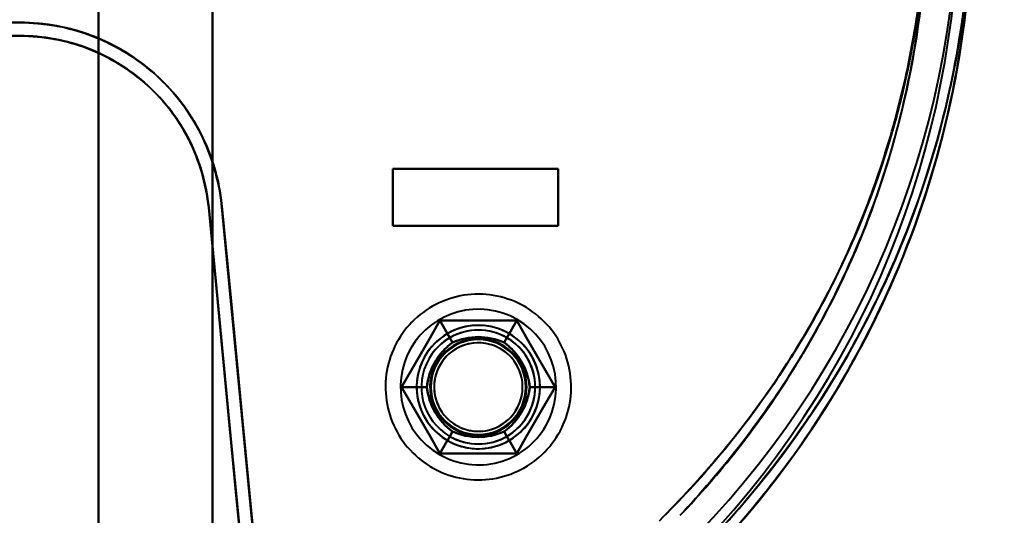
# Model space of a CAD drawing. Header units: millimetres. Extents: x -1392 to 1388, y -239 to 1267.
# Tile 22 of 91: x -435 to -383, y 223 to 249. Entities that reach past the tile are written whole.
import ezdxf

# ---------------------------------------------------------------- set-up
doc = ezdxf.new("R2010")
doc.units = ezdxf.units.MM
for name, color, linetype, lineweight in [('A-ANNO-DIMS', 211, 'Continuous', 30), ('A-ANNO-DIMS-20', 211, 'Continuous', 30), ('G-IMPT', 8, 'Continuous', 40)]:
    doc.layers.add(name, color=color, linetype=linetype, lineweight=lineweight)
doc.styles.add('Arial_1', font='arial.ttf', dxfattribs={"height": 60})
doc.dimstyles.new('Linéaire', dxfattribs={"dimscale": 304.8, "dimtxt": 61.215564, "dimasz": 0.131234, "dimexe": 0.131234, "dimexo": 0.131234, "dimgap": 0.131234, "dimtad": 1, "dimdec": 0, "dimzin": 0, "dimdsep": 46, "dimtxsty": 'Arial_1', "dimblk1": 'OBLIQUE', "dimblk2": 'OBLIQUE', "dimsah": 1, "dimcen": 0.09, "dimazin": 0, "dimtfac": 1, "dimtdec": 4, "dimtix": 1, "dimtmove": 0, "dimatfit": 3, "dimfxl": 1, "dimtvp": 1, "dimtfill": 1, "dimtolj": 1, "dimtzin": 0, "dimarcsym": 2})

# ---------------------------------------------------------------- blocks, each defined once
blk = doc.blocks.new('NEXA 2000 CALQUES_dwg-762145-Droite')
at = {"layer": 'G-IMPT'}
for p, q in [((-455.221, 249.072), (-434.657, 249.072)), ((-455.221, 248.372), (-434.657, 248.372)), ((-434.657, 248.372), (-455.221, 248.372)), ((-415, 241.372), (-406.3, 241.372)), ((-406.3, 241.372), (-415, 241.372)), ((-415, 241.372), (-406.3, 241.372)), ((-406.3, 241.372), (-415, 241.372)), ((-406.3, 238.372), (-415, 238.372)), ((-415, 238.372), (-406.3, 238.372)), ((-406.3, 238.372), (-415, 238.372)), ((-415, 238.372), (-406.3, 238.372))]:
    blk.add_line(p, q, dxfattribs=at)
at = {"layer": 'G-IMPT', "flags": 128}
for points in [[(-430.5, 195.872), (-430.5, 225.872), (-430.5, 255.872), (-430.5, 285.872), (-430.5, 315.872)], [(-430.5, 315.872), (-430.5, 285.872), (-430.5, 255.872), (-430.5, 225.872), (-430.5, 195.872)], [(-430.5, 195.872), (-430.5, 225.872), (-430.5, 255.872), (-430.5, 285.872), (-430.5, 315.872)], [(-430.5, 315.872), (-430.5, 285.872), (-430.5, 255.872), (-430.5, 225.872), (-430.5, 195.872)], [(-430.5, 315.872), (-430.5, 285.872), (-430.5, 255.872), (-430.5, 225.872), (-430.5, 195.872)], [(-430.5, 315.872), (-430.5, 285.872), (-430.5, 255.872), (-430.5, 225.872), (-430.5, 195.872)], [(-430.5, 195.872), (-430.5, 225.872), (-430.5, 255.872), (-430.5, 285.872), (-430.5, 315.872)], [(-430.5, 195.872), (-430.5, 225.872), (-430.5, 255.872), (-430.5, 285.872), (-430.5, 315.872)], [(-430.5, 295.372), (-430.5, 275.622), (-430.5, 255.872), (-430.5, 236.122), (-430.5, 216.372)], [(-430.5, 216.372), (-430.5, 236.122), (-430.5, 255.872), (-430.5, 275.622), (-430.5, 295.372)], [(-430.5, 216.372), (-430.5, 236.122), (-430.5, 255.872), (-430.5, 275.622), (-430.5, 295.372)], [(-430.5, 295.372), (-430.5, 275.622), (-430.5, 255.872), (-430.5, 236.122), (-430.5, 216.372)], [(-424.5, 216.372), (-424.5, 236.122), (-424.5, 255.872), (-424.5, 275.622), (-424.5, 295.372)], [(-424.5, 295.372), (-424.5, 275.622), (-424.5, 255.872), (-424.5, 236.122), (-424.5, 216.372)], [(-424.5, 216.372), (-424.5, 236.122), (-424.5, 255.872), (-424.5, 275.622), (-424.5, 295.372)], [(-424.5, 295.372), (-424.5, 275.622), (-424.5, 255.872), (-424.5, 236.122), (-424.5, 216.372)], [(-424.5, 295.372), (-424.5, 275.622), (-424.5, 255.872), (-424.5, 236.122), (-424.5, 216.372)], [(-424.5, 216.372), (-424.5, 236.122), (-424.5, 255.872), (-424.5, 275.622), (-424.5, 295.372)], [(-424.5, 216.372), (-424.5, 236.122), (-424.5, 255.872), (-424.5, 275.622), (-424.5, 295.372)], [(-424.5, 295.372), (-424.5, 275.622), (-424.5, 255.872), (-424.5, 236.122), (-424.5, 216.372)], [(-450.665, 249.072), (-446.663, 249.072), (-442.661, 249.072), (-438.659, 249.072), (-434.657, 249.072)], [(-434.657, 249.072), (-438.659, 249.072), (-442.661, 249.072), (-446.663, 249.072), (-450.665, 249.072)], [(-434.657, 248.372), (-438.659, 248.372), (-442.661, 248.372), (-446.663, 248.372), (-450.665, 248.372)], [(-450.665, 248.372), (-446.663, 248.372), (-442.661, 248.372), (-438.659, 248.372), (-434.657, 248.372)], [(-415, 238.372), (-415, 239.122), (-415, 239.872), (-415, 240.622), (-415, 241.372)], [(-415, 241.372), (-412.825, 241.372), (-410.65, 241.372), (-408.475, 241.372), (-406.3, 241.372)], [(-415, 238.372), (-415, 239.122), (-415, 239.872), (-415, 240.622), (-415, 241.372)], [(-415, 241.372), (-415, 240.622), (-415, 239.872), (-415, 239.122), (-415, 238.372)], [(-406.3, 241.372), (-408.475, 241.372), (-410.65, 241.372), (-412.825, 241.372), (-415, 241.372)], [(-415, 241.372), (-415, 240.622), (-415, 239.872), (-415, 239.122), (-415, 238.372)], [(-415, 241.372), (-415, 240.622), (-415, 239.872), (-415, 239.122), (-415, 238.372)], [(-406.3, 241.372), (-408.475, 241.372), (-410.65, 241.372), (-412.825, 241.372), (-415, 241.372)], [(-415, 241.372), (-412.825, 241.372), (-410.65, 241.372), (-408.475, 241.372), (-406.3, 241.372)], [(-415, 241.372), (-415, 240.622), (-415, 239.872), (-415, 239.122), (-415, 238.372)], [(-415, 238.372), (-415, 239.122), (-415, 239.872), (-415, 240.622), (-415, 241.372)], [(-415, 238.372), (-415, 239.122), (-415, 239.872), (-415, 240.622), (-415, 241.372)], [(-406.3, 241.372), (-406.3, 240.622), (-406.3, 239.872), (-406.3, 239.122), (-406.3, 238.372)], [(-406.3, 241.372), (-406.3, 240.622), (-406.3, 239.872), (-406.3, 239.122), (-406.3, 238.372)], [(-406.3, 238.372), (-406.3, 239.122), (-406.3, 239.872), (-406.3, 240.622), (-406.3, 241.372)], [(-406.3, 238.372), (-406.3, 239.122), (-406.3, 239.872), (-406.3, 240.622), (-406.3, 241.372)], [(-406.3, 238.372), (-406.3, 239.122), (-406.3, 239.872), (-406.3, 240.622), (-406.3, 241.372)], [(-406.3, 238.372), (-406.3, 239.122), (-406.3, 239.872), (-406.3, 240.622), (-406.3, 241.372)], [(-406.3, 241.372), (-406.3, 240.622), (-406.3, 239.872), (-406.3, 239.122), (-406.3, 238.372)], [(-406.3, 241.372), (-406.3, 240.622), (-406.3, 239.872), (-406.3, 239.122), (-406.3, 238.372)], [(-422.089, 219.372), (-422.577, 224.456), (-423.065, 229.54), (-423.553, 234.625), (-424.041, 239.71)], [(-421.869, 217.072), (-422.412, 222.732), (-422.955, 228.391), (-423.498, 234.051), (-424.041, 239.71)], [(-424.041, 239.71), (-423.553, 234.625), (-423.065, 229.54), (-422.577, 224.456), (-422.089, 219.372)], [(-424.041, 239.71), (-423.498, 234.051), (-422.955, 228.391), (-422.412, 222.732), (-421.869, 217.072)], [(-424.703, 239.327), (-424.224, 234.338), (-423.745, 229.348), (-423.266, 224.36), (-422.788, 219.372)], [(-424.703, 239.327), (-424.152, 233.589), (-423.601, 227.85), (-423.051, 222.111), (-422.5, 216.372)], [(-422.788, 219.372), (-423.266, 224.36), (-423.745, 229.348), (-424.224, 234.338), (-424.703, 239.327)], [(-422.5, 216.372), (-423.051, 222.111), (-423.601, 227.85), (-424.152, 233.589), (-424.703, 239.327)], [(-422.788, 219.372), (-423.266, 224.36), (-423.745, 229.348), (-424.224, 234.338), (-424.703, 239.327)], [(-422.5, 216.372), (-423.051, 222.111), (-423.601, 227.85), (-424.152, 233.589), (-424.703, 239.327)], [(-424.703, 239.327), (-424.224, 234.338), (-423.745, 229.348), (-423.266, 224.36), (-422.788, 219.372)], [(-424.703, 239.327), (-424.152, 233.589), (-423.601, 227.85), (-423.051, 222.111), (-422.5, 216.372)], [(-424.006, 239.394), (-423.526, 234.388), (-423.045, 229.382), (-422.565, 224.377), (-422.085, 219.372)], [(-424.006, 239.394), (-423.47, 233.814), (-422.935, 228.233), (-422.399, 222.653), (-421.864, 217.072)], [(-422.085, 219.372), (-422.565, 224.377), (-423.045, 229.382), (-423.526, 234.388), (-424.006, 239.394)], [(-421.864, 217.072), (-422.399, 222.653), (-422.935, 228.233), (-423.47, 233.814), (-424.006, 239.394)], [(-406.3, 238.372), (-408.475, 238.372), (-410.65, 238.372), (-412.825, 238.372), (-415, 238.372)], [(-415, 238.372), (-412.825, 238.372), (-410.65, 238.372), (-408.475, 238.372), (-406.3, 238.372)], [(-415, 238.372), (-412.825, 238.372), (-410.65, 238.372), (-408.475, 238.372), (-406.3, 238.372)], [(-406.3, 238.372), (-408.475, 238.372), (-410.65, 238.372), (-412.825, 238.372), (-415, 238.372)], [(-408.055, 234.108), (-408.226, 234.202), (-408.401, 234.289), (-408.579, 234.37), (-408.761, 234.443), (-408.945, 234.509), (-409.132, 234.567), (-409.32, 234.618), (-409.511, 234.662), (-409.703, 234.697), (-409.897, 234.725), (-410.092, 234.746), (-410.287, 234.758), (-410.482, 234.763), (-410.678, 234.759), (-410.873, 234.748), (-411.068, 234.73), (-411.262, 234.703), (-411.454, 234.669), (-411.645, 234.627), (-411.835, 234.577), (-412.022, 234.52), (-412.206, 234.455), (-412.388, 234.384), (-412.567, 234.304), (-412.743, 234.218), (-412.915, 234.125), (-413.083, 234.025), (-413.247, 233.918), (-413.406, 233.805), (-413.561, 233.686), (-413.711, 233.561), (-413.856, 233.429), (-413.996, 233.292), (-414.13, 233.15), (-414.258, 233.002), (-414.38, 232.849), (-414.496, 232.691), (-414.606, 232.529), (-414.709, 232.363), (-414.805, 232.193), (-414.894, 232.019), (-414.976, 231.841), (-415.052, 231.661), (-415.12, 231.477), (-415.18, 231.291), (-415.233, 231.103), (-415.278, 230.913), (-415.316, 230.721), (-415.346, 230.528), (-415.369, 230.333), (-415.383, 230.138), (-415.39, 229.943), (-415.389, 229.747), (-415.38, 229.552), (-415.363, 229.357), (-415.339, 229.163), (-415.306, 228.97), (-415.266, 228.778), (-415.219, 228.589), (-415.164, 228.401), (-415.101, 228.216), (-415.031, 228.033), (-414.954, 227.853), (-414.87, 227.677), (-414.779, 227.504), (-414.68, 227.334), (-414.576, 227.169), (-414.464, 227.009), (-414.347, 226.852), (-414.223, 226.701), (-414.093, 226.555), (-413.957, 226.414), (-413.816, 226.278), (-413.67, 226.148), (-413.518, 226.025), (-413.362, 225.907), (-413.201, 225.796), (-413.036, 225.691), (-412.945, 225.637)], [(-408.055, 234.108), (-408.226, 234.202), (-408.401, 234.289), (-408.579, 234.37), (-408.761, 234.443), (-408.945, 234.509), (-409.132, 234.567), (-409.32, 234.618), (-409.511, 234.662), (-409.703, 234.697), (-409.897, 234.725), (-410.092, 234.746), (-410.287, 234.758), (-410.482, 234.763), (-410.678, 234.759), (-410.873, 234.748), (-411.068, 234.73), (-411.262, 234.703), (-411.454, 234.669), (-411.645, 234.627), (-411.835, 234.577), (-412.022, 234.52), (-412.206, 234.455), (-412.388, 234.384), (-412.567, 234.304), (-412.743, 234.218), (-412.915, 234.125), (-413.083, 234.025), (-413.247, 233.918), (-413.406, 233.805), (-413.561, 233.686), (-413.711, 233.561), (-413.856, 233.429), (-413.996, 233.292), (-414.13, 233.15), (-414.258, 233.002), (-414.38, 232.849), (-414.496, 232.691), (-414.606, 232.529), (-414.709, 232.363), (-414.805, 232.193), (-414.894, 232.019), (-414.976, 231.841), (-415.052, 231.661), (-415.12, 231.477), (-415.18, 231.291), (-415.233, 231.103), (-415.278, 230.913), (-415.316, 230.721), (-415.346, 230.528), (-415.369, 230.333), (-415.383, 230.138), (-415.39, 229.943), (-415.389, 229.747), (-415.38, 229.552), (-415.363, 229.357), (-415.339, 229.163), (-415.306, 228.97), (-415.266, 228.778), (-415.219, 228.589), (-415.164, 228.401), (-415.101, 228.216), (-415.031, 228.033), (-414.954, 227.853), (-414.87, 227.677), (-414.779, 227.504), (-414.68, 227.334), (-414.576, 227.169), (-414.464, 227.009), (-414.347, 226.852), (-414.223, 226.701), (-414.093, 226.555), (-413.957, 226.414), (-413.816, 226.278), (-413.67, 226.148), (-413.518, 226.025), (-413.362, 225.907), (-413.201, 225.796), (-413.036, 225.691), (-412.945, 225.637)], [(-412.945, 225.637), (-412.774, 225.543), (-412.599, 225.455), (-412.421, 225.375), (-412.239, 225.302), (-412.055, 225.236), (-411.868, 225.177), (-411.68, 225.126), (-411.489, 225.083), (-411.296, 225.047), (-411.103, 225.019), (-410.908, 224.999), (-410.713, 224.987), (-410.518, 224.982), (-410.322, 224.985), (-410.127, 224.996), (-409.932, 225.015), (-409.738, 225.042), (-409.546, 225.076), (-409.355, 225.118), (-409.165, 225.168), (-408.978, 225.225), (-408.794, 225.289), (-408.612, 225.361), (-408.433, 225.44), (-408.257, 225.526), (-408.085, 225.62), (-407.917, 225.72), (-407.753, 225.826), (-407.594, 225.939), (-407.439, 226.059), (-407.289, 226.184), (-407.144, 226.315), (-407.004, 226.453), (-406.87, 226.595), (-406.742, 226.743), (-406.62, 226.896), (-406.504, 227.053), (-406.394, 227.215), (-406.291, 227.382), (-406.195, 227.552), (-406.106, 227.726), (-406.023, 227.903), (-405.948, 228.084), (-405.88, 228.267), (-405.82, 228.453), (-405.767, 228.642), (-405.722, 228.832), (-405.684, 229.024), (-405.654, 229.217), (-405.631, 229.411), (-405.617, 229.606), (-405.61, 229.802), (-405.611, 229.998), (-405.62, 230.193), (-405.637, 230.388), (-405.661, 230.582), (-405.694, 230.775), (-405.733, 230.966), (-405.781, 231.156), (-405.836, 231.344), (-405.899, 231.529), (-405.969, 231.712), (-406.046, 231.891), (-406.13, 232.068), (-406.221, 232.241), (-406.32, 232.41), (-406.424, 232.575), (-406.536, 232.736), (-406.653, 232.892), (-406.777, 233.044), (-406.907, 233.19), (-407.043, 233.331), (-407.184, 233.467), (-407.33, 233.596), (-407.482, 233.72), (-407.638, 233.838), (-407.799, 233.949), (-407.964, 234.054), (-408.055, 234.108)], [(-412.945, 225.637), (-412.774, 225.543), (-412.599, 225.455), (-412.421, 225.375), (-412.239, 225.302), (-412.055, 225.236), (-411.868, 225.177), (-411.68, 225.126), (-411.489, 225.083), (-411.296, 225.047), (-411.103, 225.019), (-410.908, 224.999), (-410.713, 224.987), (-410.518, 224.982), (-410.322, 224.985), (-410.127, 224.996), (-409.932, 225.015), (-409.738, 225.042), (-409.546, 225.076), (-409.355, 225.118), (-409.165, 225.168), (-408.978, 225.225), (-408.794, 225.289), (-408.612, 225.361), (-408.433, 225.44), (-408.257, 225.526), (-408.085, 225.62), (-407.917, 225.72), (-407.753, 225.826), (-407.594, 225.939), (-407.439, 226.059), (-407.289, 226.184), (-407.144, 226.315), (-407.004, 226.453), (-406.87, 226.595), (-406.742, 226.743), (-406.62, 226.896), (-406.504, 227.053), (-406.394, 227.215), (-406.291, 227.382), (-406.195, 227.552), (-406.106, 227.726), (-406.023, 227.903), (-405.948, 228.084), (-405.88, 228.267), (-405.82, 228.453), (-405.767, 228.642), (-405.722, 228.832), (-405.684, 229.024), (-405.654, 229.217), (-405.631, 229.411), (-405.617, 229.606), (-405.61, 229.802), (-405.611, 229.998), (-405.62, 230.193), (-405.637, 230.388), (-405.661, 230.582), (-405.694, 230.775), (-405.733, 230.966), (-405.781, 231.156), (-405.836, 231.344), (-405.899, 231.529), (-405.969, 231.712), (-406.046, 231.891), (-406.13, 232.068), (-406.221, 232.241), (-406.32, 232.41), (-406.424, 232.575), (-406.536, 232.736), (-406.653, 232.892), (-406.777, 233.044), (-406.907, 233.19), (-407.043, 233.331), (-407.184, 233.467), (-407.33, 233.596), (-407.482, 233.72), (-407.638, 233.838), (-407.799, 233.949), (-407.964, 234.054), (-408.055, 234.108)], [(-414.541, 229.872), (-414.036, 230.747), (-413.531, 231.622), (-413.026, 232.497), (-412.521, 233.372)], [(-412.521, 233.372), (-413.026, 232.497), (-413.531, 231.622), (-414.036, 230.747), (-414.541, 229.872)], [(-412.521, 233.372), (-413.026, 232.497), (-413.531, 231.622), (-414.036, 230.747), (-414.541, 229.872)], [(-414.541, 229.872), (-414.036, 230.747), (-413.531, 231.622), (-413.026, 232.497), (-412.521, 233.372)], [(-414.541, 229.872), (-414.036, 230.747), (-413.531, 231.622), (-413.026, 232.497), (-412.521, 233.372)], [(-412.521, 233.372), (-413.026, 232.497), (-413.531, 231.622), (-414.036, 230.747), (-414.541, 229.872)], [(-414.541, 229.872), (-414.036, 230.747), (-413.531, 231.622), (-413.026, 232.497), (-412.521, 233.372)], [(-412.521, 233.372), (-413.026, 232.497), (-413.531, 231.622), (-414.036, 230.747), (-414.541, 229.872)], [(-412.521, 233.372), (-413.026, 232.497), (-413.531, 231.622), (-414.036, 230.747), (-414.541, 229.872)], [(-414.541, 229.872), (-414.036, 230.747), (-413.531, 231.622), (-413.026, 232.497), (-412.521, 233.372)], [(-412.521, 233.372), (-413.026, 232.497), (-413.531, 231.622), (-414.036, 230.747), (-414.541, 229.872)], [(-414.541, 229.872), (-414.036, 230.747), (-413.531, 231.622), (-413.026, 232.497), (-412.521, 233.372)], [(-411.855, 232.218), (-412.021, 232.507), (-412.188, 232.795), (-412.354, 233.084), (-412.521, 233.372)], [(-412.521, 233.372), (-411.51, 233.372), (-410.5, 233.372), (-409.49, 233.372), (-408.479, 233.372)], [(-412.521, 233.372), (-412.354, 233.084), (-412.188, 232.795), (-412.021, 232.507), (-411.855, 232.218)], [(-408.479, 233.372), (-409.49, 233.372), (-410.5, 233.372), (-411.51, 233.372), (-412.521, 233.372)], [(-412.521, 233.372), (-412.354, 233.084), (-412.188, 232.795), (-412.021, 232.507), (-411.855, 232.218)], [(-411.855, 232.218), (-412.021, 232.507), (-412.188, 232.795), (-412.354, 233.084), (-412.521, 233.372)], [(-408.479, 233.372), (-409.49, 233.372), (-410.5, 233.372), (-411.51, 233.372), (-412.521, 233.372)], [(-412.521, 233.372), (-411.51, 233.372), (-410.5, 233.372), (-409.49, 233.372), (-408.479, 233.372)], [(-412.521, 233.372), (-411.51, 233.372), (-410.5, 233.372), (-409.49, 233.372), (-408.479, 233.372)], [(-408.479, 233.372), (-409.49, 233.372), (-410.5, 233.372), (-411.51, 233.372), (-412.521, 233.372)], [(-412.521, 233.372), (-411.51, 233.372), (-410.5, 233.372), (-409.49, 233.372), (-408.479, 233.372)], [(-408.479, 233.372), (-409.49, 233.372), (-410.5, 233.372), (-411.51, 233.372), (-412.521, 233.372)], [(-408.479, 233.372), (-409.49, 233.372), (-410.5, 233.372), (-411.51, 233.372), (-412.521, 233.372)], [(-412.521, 233.372), (-411.51, 233.372), (-410.5, 233.372), (-409.49, 233.372), (-408.479, 233.372)], [(-408.479, 233.372), (-409.49, 233.372), (-410.5, 233.372), (-411.51, 233.372), (-412.521, 233.372)], [(-412.521, 233.372), (-411.51, 233.372), (-410.5, 233.372), (-409.49, 233.372), (-408.479, 233.372)], [(-408.479, 233.372), (-408.646, 233.084), (-408.812, 232.795), (-408.979, 232.507), (-409.145, 232.218)], [(-409.145, 232.218), (-408.979, 232.507), (-408.812, 232.795), (-408.646, 233.084), (-408.479, 233.372)], [(-408.479, 233.372), (-408.646, 233.084), (-408.812, 232.795), (-408.979, 232.507), (-409.145, 232.218)], [(-409.145, 232.218), (-408.979, 232.507), (-408.812, 232.795), (-408.646, 233.084), (-408.479, 233.372)], [(-408.479, 233.372), (-407.974, 232.497), (-407.469, 231.622), (-406.964, 230.747), (-406.459, 229.872)], [(-406.459, 229.872), (-406.964, 230.747), (-407.469, 231.622), (-407.974, 232.497), (-408.479, 233.372)], [(-406.459, 229.872), (-406.964, 230.747), (-407.469, 231.622), (-407.974, 232.497), (-408.479, 233.372)], [(-408.479, 233.372), (-407.974, 232.497), (-407.469, 231.622), (-406.964, 230.747), (-406.459, 229.872)], [(-408.479, 233.372), (-407.974, 232.497), (-407.469, 231.622), (-406.964, 230.747), (-406.459, 229.872)], [(-406.459, 229.872), (-406.964, 230.747), (-407.469, 231.622), (-407.974, 232.497), (-408.479, 233.372)], [(-408.479, 233.372), (-407.974, 232.497), (-407.469, 231.622), (-406.964, 230.747), (-406.459, 229.872)], [(-406.459, 229.872), (-406.964, 230.747), (-407.469, 231.622), (-407.974, 232.497), (-408.479, 233.372)], [(-406.459, 229.872), (-406.964, 230.747), (-407.469, 231.622), (-407.974, 232.497), (-408.479, 233.372)], [(-408.479, 233.372), (-407.974, 232.497), (-407.469, 231.622), (-406.964, 230.747), (-406.459, 229.872)], [(-406.459, 229.872), (-406.964, 230.747), (-407.469, 231.622), (-407.974, 232.497), (-408.479, 233.372)], [(-408.479, 233.372), (-407.974, 232.497), (-407.469, 231.622), (-406.964, 230.747), (-406.459, 229.872)], [(-412.521, 226.372), (-413.026, 227.247), (-413.531, 228.122), (-414.036, 228.997), (-414.541, 229.872)], [(-414.541, 229.872), (-414.208, 229.872), (-413.875, 229.872), (-413.542, 229.872), (-413.209, 229.872)], [(-413.209, 229.872), (-413.542, 229.872), (-413.875, 229.872), (-414.208, 229.872), (-414.541, 229.872)], [(-413.209, 229.872), (-413.542, 229.872), (-413.875, 229.872), (-414.208, 229.872), (-414.541, 229.872)], [(-414.541, 229.872), (-414.036, 228.997), (-413.531, 228.122), (-413.026, 227.247), (-412.521, 226.372)], [(-414.541, 229.872), (-414.208, 229.872), (-413.875, 229.872), (-413.542, 229.872), (-413.209, 229.872)], [(-414.541, 229.872), (-414.036, 228.997), (-413.531, 228.122), (-413.026, 227.247), (-412.521, 226.372)], [(-412.521, 226.372), (-413.026, 227.247), (-413.531, 228.122), (-414.036, 228.997), (-414.541, 229.872)], [(-412.521, 226.372), (-413.026, 227.247), (-413.531, 228.122), (-414.036, 228.997), (-414.541, 229.872)], [(-414.541, 229.872), (-414.036, 228.997), (-413.531, 228.122), (-413.026, 227.247), (-412.521, 226.372)], [(-412.521, 226.372), (-413.026, 227.247), (-413.531, 228.122), (-414.036, 228.997), (-414.541, 229.872)], [(-414.541, 229.872), (-414.036, 228.997), (-413.531, 228.122), (-413.026, 227.247), (-412.521, 226.372)], [(-414.541, 229.872), (-414.036, 228.997), (-413.531, 228.122), (-413.026, 227.247), (-412.521, 226.372)], [(-412.521, 226.372), (-413.026, 227.247), (-413.531, 228.122), (-414.036, 228.997), (-414.541, 229.872)], [(-414.541, 229.872), (-414.036, 228.997), (-413.531, 228.122), (-413.026, 227.247), (-412.521, 226.372)], [(-412.521, 226.372), (-413.026, 227.247), (-413.531, 228.122), (-414.036, 228.997), (-414.541, 229.872)], [(-406.459, 229.872), (-406.964, 228.997), (-407.469, 228.122), (-407.974, 227.247), (-408.479, 226.372)], [(-408.479, 226.372), (-407.974, 227.247), (-407.469, 228.122), (-406.964, 228.997), (-406.459, 229.872)], [(-408.479, 226.372), (-407.974, 227.247), (-407.469, 228.122), (-406.964, 228.997), (-406.459, 229.872)], [(-406.459, 229.872), (-406.964, 228.997), (-407.469, 228.122), (-407.974, 227.247), (-408.479, 226.372)], [(-406.459, 229.872), (-406.964, 228.997), (-407.469, 228.122), (-407.974, 227.247), (-408.479, 226.372)], [(-408.479, 226.372), (-407.974, 227.247), (-407.469, 228.122), (-406.964, 228.997), (-406.459, 229.872)], [(-406.459, 229.872), (-406.964, 228.997), (-407.469, 228.122), (-407.974, 227.247), (-408.479, 226.372)], [(-408.479, 226.372), (-407.974, 227.247), (-407.469, 228.122), (-406.964, 228.997), (-406.459, 229.872)], [(-408.479, 226.372), (-407.974, 227.247), (-407.469, 228.122), (-406.964, 228.997), (-406.459, 229.872)], [(-406.459, 229.872), (-406.964, 228.997), (-407.469, 228.122), (-407.974, 227.247), (-408.479, 226.372)], [(-408.479, 226.372), (-407.974, 227.247), (-407.469, 228.122), (-406.964, 228.997), (-406.459, 229.872)], [(-406.459, 229.872), (-406.964, 228.997), (-407.469, 228.122), (-407.974, 227.247), (-408.479, 226.372)], [(-406.459, 229.872), (-406.792, 229.872), (-407.125, 229.872), (-407.458, 229.872), (-407.791, 229.872)], [(-407.791, 229.872), (-407.458, 229.872), (-407.125, 229.872), (-406.792, 229.872), (-406.459, 229.872)], [(-406.459, 229.872), (-406.792, 229.872), (-407.125, 229.872), (-407.458, 229.872), (-407.791, 229.872)], [(-407.791, 229.872), (-407.458, 229.872), (-407.125, 229.872), (-406.792, 229.872), (-406.459, 229.872)], [(-412.521, 226.372), (-412.354, 226.661), (-412.188, 226.949), (-412.021, 227.238), (-411.855, 227.526)], [(-411.855, 227.526), (-412.021, 227.238), (-412.188, 226.949), (-412.354, 226.661), (-412.521, 226.372)], [(-412.521, 226.372), (-412.354, 226.661), (-412.188, 226.949), (-412.021, 227.238), (-411.855, 227.526)], [(-411.855, 227.526), (-412.021, 227.238), (-412.188, 226.949), (-412.354, 226.661), (-412.521, 226.372)], [(-408.479, 226.372), (-408.646, 226.661), (-408.812, 226.949), (-408.979, 227.238), (-409.145, 227.526)], [(-409.145, 227.526), (-408.979, 227.238), (-408.812, 226.949), (-408.646, 226.661), (-408.479, 226.372)], [(-408.479, 226.372), (-408.646, 226.661), (-408.812, 226.949), (-408.979, 227.238), (-409.145, 227.526)], [(-409.145, 227.526), (-408.979, 227.238), (-408.812, 226.949), (-408.646, 226.661), (-408.479, 226.372)], [(-408.479, 226.372), (-409.49, 226.372), (-410.5, 226.372), (-411.51, 226.372), (-412.521, 226.372)], [(-412.521, 226.372), (-411.51, 226.372), (-410.5, 226.372), (-409.49, 226.372), (-408.479, 226.372)], [(-412.521, 226.372), (-411.51, 226.372), (-410.5, 226.372), (-409.49, 226.372), (-408.479, 226.372)], [(-408.479, 226.372), (-409.49, 226.372), (-410.5, 226.372), (-411.51, 226.372), (-412.521, 226.372)], [(-408.479, 226.372), (-409.49, 226.372), (-410.5, 226.372), (-411.51, 226.372), (-412.521, 226.372)], [(-412.521, 226.372), (-411.51, 226.372), (-410.5, 226.372), (-409.49, 226.372), (-408.479, 226.372)], [(-408.479, 226.372), (-409.49, 226.372), (-410.5, 226.372), (-411.51, 226.372), (-412.521, 226.372)], [(-412.521, 226.372), (-411.51, 226.372), (-410.5, 226.372), (-409.49, 226.372), (-408.479, 226.372)], [(-412.521, 226.372), (-411.51, 226.372), (-410.5, 226.372), (-409.49, 226.372), (-408.479, 226.372)], [(-408.479, 226.372), (-409.49, 226.372), (-410.5, 226.372), (-411.51, 226.372), (-412.521, 226.372)], [(-412.521, 226.372), (-411.51, 226.372), (-410.5, 226.372), (-409.49, 226.372), (-408.479, 226.372)], [(-408.479, 226.372), (-409.49, 226.372), (-410.5, 226.372), (-411.51, 226.372), (-412.521, 226.372)]]:
    blk.add_lwpolyline(points, dxfattribs=at)
at = {"layer": 'G-IMPT'}
for centre, radius, start, end in [((-434.5, 255.457), 50, 316.5168, 45.3864), ((-434.5, 255.457), 50, 316.5168, 45.3864), ((-434.5, 255.457), 50, 316.5168, 45.3864), ((-434.5, 255.457), 50, 316.5168, 45.3864), ((-434.5, 255.457), 50, 316.5168, 45.3864), ((-434.5, 255.457), 50, 316.5168, 45.3864), ((-434.5, 255.457), 49.3, 316.5168, 45.3864), ((-434.5, 255.457), 49.3, 316.5168, 45.3864), ((-434.5, 255.457), 49.3, 316.5168, 45.3864), ((-434.5, 255.457), 49.3, 316.5168, 45.3864), ((-434.5, 256.287), 50, 314.6136, 43.4832), ((-434.5, 256.287), 50, 314.6136, 43.4832), ((-434.5, 256.287), 50, 314.6136, 43.4832), ((-434.5, 256.287), 50, 314.6136, 43.4832), ((-434.5, 256.287), 50, 314.6136, 43.4832), ((-434.5, 256.287), 50, 314.6136, 43.4832), ((-434.5, 256.287), 49.3, 314.6136, 43.4832), ((-434.5, 256.287), 49.3, 314.6136, 43.4832), ((-434.5, 256.287), 49.3, 314.6136, 43.4832), ((-434.5, 256.287), 49.3, 314.6136, 43.4832), ((-434.657, 238.372), 10.7, 7.1833, 90), ((-434.657, 238.372), 10.7, 7.1833, 90), ((-434.657, 238.372), 10.7, 5.4812, 90), ((-434.657, 238.372), 10.7, 5.4812, 90), ((-434.657, 238.372), 10, 5.4812, 90), ((-434.657, 238.372), 10, 5.4812, 90), ((-434.657, 238.372), 10, 5.4812, 90), ((-434.657, 238.372), 10, 5.4812, 90), ((-410.5, 229.872), 4.1, 60, 240), ((-410.5, 229.872), 4.1, 60, 240), ((-410.5, 229.872), 4.1, 60, 240), ((-410.5, 229.872), 4.1, 60, 240), ((-410.5, 229.872), 4.1, 330, 60), ((-410.5, 229.872), 4.1, 330, 60), ((-410.5, 229.872), 4.1, 330, 60), ((-410.5, 229.872), 4.1, 330, 60), ((-410.5, 229.872), 3.25, 60, 240), ((-410.5, 229.872), 3.25, 60, 240), ((-410.5, 229.872), 3.25, 360, 180), ((-410.5, 229.872), 3.25, 90, 270), ((-410.5, 229.872), 3.25, 90, 240), ((-410.5, 229.872), 3.25, 60, 240), ((-410.5, 229.872), 3, 60, 240), ((-410.5, 229.872), 3, 60, 240), ((-410.5, 229.872), 3.25, 330, 150), ((-410.5, 229.872), 3.25, 330, 150), ((-410.5, 229.872), 3, 330, 150), ((-410.5, 229.872), 3, 60, 150), ((-410.5, 229.872), 3, 330, 150), ((-410.5, 229.872), 3, 330, 150), ((-410.5, 229.872), 3, 330, 150), ((-410.5, 229.872), 3, 330, 150), ((-410.5, 229.872), 3.25, 270, 90), ((-410.5, 229.872), 3.25, 60, 90), ((-410.5, 229.872), 2.548, 60, 240), ((-410.5, 229.872), 2.548, 60, 240), ((-410.5, 229.872), 2.548, 60, 240), ((-410.5, 229.872), 2.548, 60, 240), ((-410.5, 229.872), 2.548, 60, 240), ((-410.5, 229.872), 2.548, 60, 240), ((-410.5, 229.872), 2.548, 60, 240), ((-410.5, 229.872), 2.548, 60, 240), ((-410.5, 229.872), 2.5, 0, 180), ((-410.5, 229.872), 2.5, 360, 180), ((-410.5, 229.872), 2.5, 0, 180), ((-410.5, 229.872), 2.5, 0, 180), ((-410.5, 229.872), 2.5, 360, 180), ((-410.5, 229.872), 2.5, 360, 180), ((-410.5, 229.872), 2.5, 360, 180), ((-410.5, 229.872), 2.5, 360, 180), ((-410.5, 229.872), 3.25, 240, 60), ((-410.5, 229.872), 3, 240, 60), ((-410.5, 229.872), 3, 240, 60), ((-410.5, 229.872), 3, 330, 60), ((-410.5, 229.872), 3.25, 330, 60), ((-410.5, 229.872), 3.25, 0, 60), ((-410.5, 229.872), 3.25, 330, 60), ((-410.5, 229.872), 2.33, 24.284, 204.284), ((-410.5, 229.872), 2.33, 24.284, 204.284), ((-410.5, 229.872), 2.33, 24.284, 204.284), ((-410.5, 229.872), 2.33, 24.284, 204.284), ((-410.5, 229.872), 2.33, 95.716, 275.716), ((-410.5, 229.872), 2.33, 95.716, 275.716), ((-410.5, 229.872), 2.33, 95.716, 275.716), ((-410.5, 229.872), 2.33, 95.716, 275.716), ((-410.5, 229.872), 2.548, 240, 60), ((-410.5, 229.872), 2.548, 240, 60), ((-410.5, 229.872), 2.548, 240, 60), ((-410.5, 229.872), 2.548, 240, 60), ((-410.5, 229.872), 2.548, 240, 60), ((-410.5, 229.872), 2.548, 240, 60), ((-410.5, 229.872), 2.548, 240, 60), ((-410.5, 229.872), 2.548, 240, 60), ((-410.5, 229.872), 2.33, 275.716, 95.716), ((-410.5, 229.872), 2.33, 275.716, 95.716), ((-410.5, 229.872), 2.33, 275.716, 95.716), ((-410.5, 229.872), 2.33, 275.716, 95.716), ((-410.5, 229.872), 3.25, 150, 330), ((-410.5, 229.872), 3.25, 150, 330), ((-410.5, 229.872), 3, 150, 330), ((-410.5, 229.872), 3, 150, 330), ((-410.5, 229.872), 3, 150, 330), ((-410.5, 229.872), 3, 150, 330), ((-410.5, 229.872), 3, 150, 240), ((-410.5, 229.872), 3, 150, 330), ((-410.5, 229.872), 2.33, 204.284, 24.284), ((-410.5, 229.872), 2.33, 204.284, 24.284), ((-410.5, 229.872), 2.33, 204.284, 24.284), ((-410.5, 229.872), 2.33, 204.284, 24.284), ((-410.5, 229.872), 3.25, 180, 0), ((-410.5, 229.872), 2.5, 180, 360), ((-410.5, 229.872), 2.5, 180, 360), ((-410.5, 229.872), 2.5, 180, 360), ((-410.5, 229.872), 2.5, 180, 360), ((-410.5, 229.872), 2.5, 180, 360), ((-410.5, 229.872), 2.5, 180, 360), ((-410.5, 229.872), 2.5, 180, 360), ((-410.5, 229.872), 2.5, 180, 360), ((-410.5, 229.872), 3.25, 240, 0), ((-410.5, 229.872), 3.25, 240, 330), ((-410.5, 229.872), 3.25, 240, 330), ((-410.5, 229.872), 3, 240, 330), ((-410.5, 229.872), 4.1, 240, 330), ((-410.5, 229.872), 4.1, 240, 330), ((-410.5, 229.872), 4.1, 240, 330), ((-410.5, 229.872), 4.1, 240, 330)]:
    blk.add_arc(centre, radius, start, end, dxfattribs=at)
for points in [[(-398.221, 221.05), (-393.777, 225.736), (-386.725, 236.854), (-383.233, 256.323), (-387.387, 275.678), (-394.799, 286.527), (-399.384, 291.05)], [(-398.221, 290.694), (-393.777, 286.009), (-386.725, 274.89), (-383.233, 255.422), (-387.387, 236.067), (-394.799, 225.218), (-399.384, 220.694)], [(-411.855, 232.218), (-411.421, 232.411), (-410.5, 232.604), (-409.579, 232.411), (-409.145, 232.218)], [(-409.145, 232.218), (-409.579, 232.411), (-410.5, 232.604), (-411.421, 232.411), (-411.855, 232.218)], [(-409.145, 232.218), (-409.571, 232.41), (-410.5, 232.606), (-411.43, 232.41), (-411.855, 232.218)], [(-411.855, 232.218), (-411.429, 232.41), (-410.5, 232.606), (-409.57, 232.41), (-409.145, 232.218)], [(-413.209, 229.872), (-413.159, 230.344), (-412.866, 231.238), (-412.239, 231.939), (-411.855, 232.218)], [(-411.855, 232.218), (-412.238, 231.939), (-412.866, 231.239), (-413.159, 230.345), (-413.209, 229.872)], [(-411.855, 232.218), (-412.233, 231.946), (-412.867, 231.239), (-413.163, 230.336), (-413.209, 229.872)], [(-413.209, 229.872), (-413.163, 230.336), (-412.867, 231.239), (-412.233, 231.946), (-411.855, 232.218)], [(-409.145, 232.218), (-408.762, 231.939), (-408.134, 231.239), (-407.841, 230.345), (-407.791, 229.872)], [(-407.791, 229.872), (-407.841, 230.344), (-408.134, 231.238), (-408.761, 231.939), (-409.145, 232.218)], [(-407.791, 229.872), (-407.837, 230.336), (-408.133, 231.239), (-408.767, 231.946), (-409.145, 232.218)], [(-409.145, 232.218), (-408.767, 231.946), (-408.133, 231.239), (-407.837, 230.336), (-407.791, 229.872)], [(-411.855, 227.526), (-412.238, 227.805), (-412.866, 228.506), (-413.159, 229.4), (-413.209, 229.872)], [(-413.209, 229.872), (-413.159, 229.4), (-412.866, 228.506), (-412.239, 227.806), (-411.855, 227.526)], [(-413.209, 229.872), (-413.163, 229.408), (-412.867, 228.505), (-412.233, 227.798), (-411.855, 227.526)], [(-411.855, 227.526), (-412.233, 227.799), (-412.867, 228.506), (-413.163, 229.408), (-413.209, 229.872)], [(-407.791, 229.872), (-407.841, 229.4), (-408.134, 228.506), (-408.761, 227.806), (-409.145, 227.526)], [(-409.145, 227.526), (-408.762, 227.805), (-408.134, 228.506), (-407.841, 229.4), (-407.791, 229.872)], [(-409.145, 227.526), (-408.767, 227.799), (-408.133, 228.506), (-407.837, 229.408), (-407.791, 229.872)], [(-407.791, 229.872), (-407.837, 229.408), (-408.133, 228.505), (-408.767, 227.798), (-409.145, 227.526)], [(-409.145, 227.526), (-409.579, 227.333), (-410.5, 227.14), (-411.421, 227.333), (-411.855, 227.526)], [(-411.855, 227.526), (-411.421, 227.333), (-410.5, 227.14), (-409.579, 227.333), (-409.145, 227.526)], [(-411.855, 227.526), (-411.429, 227.334), (-410.5, 227.139), (-409.57, 227.334), (-409.145, 227.526)], [(-409.145, 227.526), (-409.571, 227.334), (-410.5, 227.139), (-411.43, 227.334), (-411.855, 227.526)]]:
    blk.add_open_spline(points, degree=3, dxfattribs=at)
for points, knots in [([(-399.384, 291.05), (-397.084, 288.781), (-393.973, 285.046), (-390.617, 279.586), (-387.757, 273.72), (-385.315, 266.059), (-384.19, 256.284), (-384.966, 246.626), (-387.181, 238.749), (-389.797, 232.885), (-393.016, 227.214), (-396.006, 223.386), (-398.221, 221.05)], [0, 0, 0, 0, 0.125, 0.1875, 0.25, 0.375, 0.5, 0.625, 0.75, 0.8125, 0.875, 1, 1, 1, 1]), ([(-399.384, 220.694), (-397.084, 222.964), (-393.973, 226.699), (-390.617, 232.159), (-387.757, 238.025), (-385.315, 245.686), (-384.19, 255.46), (-384.966, 265.119), (-387.181, 272.996), (-389.797, 278.859), (-393.016, 284.531), (-396.006, 288.359), (-398.221, 290.694)], [0, 0, 0, 0, 0.125, 0.1875, 0.25, 0.375, 0.5, 0.625, 0.75, 0.8125, 0.875, 1, 1, 1, 1]), ([(-399.864, 223.115), (-397.77, 225.305), (-394.941, 228.895), (-391.891, 234.221), (-389.409, 239.73), (-387.303, 247.143), (-386.566, 256.239), (-387.636, 265.442), (-389.958, 272.651), (-392.67, 278.16), (-395.849, 283.285), (-398.792, 286.787), (-400.966, 288.915)], [0, 0, 0, 0, 0.125, 0.1875, 0.25, 0.375, 0.5, 0.625, 0.75, 0.8125, 0.875, 1, 1, 1, 1]), ([(-400.966, 288.915), (-398.717, 286.667), (-395.75, 283.12), (-392.599, 278.026), (-390.644, 274.051), (-389.068, 269.812), (-387.876, 265.333), (-387.105, 260.756), (-386.787, 256.258), (-386.95, 251.753), (-387.562, 247.154), (-388.6, 242.638), (-390.031, 238.347), (-391.853, 234.303), (-394.835, 229.098), (-397.687, 225.444), (-399.864, 223.115)], [0, 0, 0, 0, 0.125, 0.1875, 0.25, 0.3125, 0.375, 0.4375, 0.5, 0.5625, 0.625, 0.6875, 0.75, 0.8125, 0.875, 1, 1, 1, 1]), ([(-399.864, 288.63), (-397.77, 286.44), (-394.941, 282.849), (-391.891, 277.524), (-389.409, 272.015), (-387.303, 264.601), (-386.566, 255.506), (-387.636, 246.303), (-389.958, 239.094), (-392.67, 233.585), (-395.849, 228.46), (-398.792, 224.957), (-400.966, 222.83)], [0, 0, 0, 0, 0.125, 0.1875, 0.25, 0.375, 0.5, 0.625, 0.75, 0.8125, 0.875, 1, 1, 1, 1]), ([(-400.966, 222.83), (-398.717, 225.078), (-395.75, 228.625), (-392.599, 233.719), (-390.644, 237.694), (-389.068, 241.933), (-387.876, 246.411), (-387.105, 250.988), (-386.787, 255.486), (-386.95, 259.992), (-387.562, 264.591), (-388.6, 269.107), (-390.031, 273.398), (-391.853, 277.442), (-394.835, 282.647), (-397.687, 286.301), (-399.864, 288.63)], [0, 0, 0, 0, 0.125, 0.1875, 0.25, 0.3125, 0.375, 0.4375, 0.5, 0.5625, 0.625, 0.6875, 0.75, 0.8125, 0.875, 1, 1, 1, 1]), ([(-424.041, 239.71), (-424.239, 241.068), (-424.817, 242.908), (-426.228, 245.053), (-427.97, 246.897), (-430.278, 248.281), (-432.695, 248.946), (-433.991, 249.067), (-434.657, 249.072)], [0, 0, 0, 0, 0.25, 0.375, 0.5, 0.75, 0.875, 1, 1, 1, 1]), ([(-434.657, 249.072), (-433.38, 249.072), (-431.46, 248.727), (-429.114, 247.594), (-427.536, 246.436), (-426.227, 245.052), (-424.823, 242.92), (-424.206, 241.021), (-424.041, 239.71)], [0, 0, 0, 0, 0.25, 0.375, 0.5, 0.625, 0.75, 1, 1, 1, 1]), ([(-434.657, 249.072), (-433.976, 249.066), (-432.651, 248.939), (-430.807, 248.423), (-429.015, 247.523), (-427.418, 246.337), (-426.103, 244.895), (-424.704, 242.67), (-424.166, 240.783), (-424.006, 239.394)], [0, 0, 0, 0, 0.125, 0.25, 0.375, 0.5, 0.625, 0.75, 1, 1, 1, 1]), ([(-424.006, 239.394), (-424.134, 240.731), (-424.71, 242.682), (-426.101, 244.894), (-427.419, 246.334), (-429.011, 247.534), (-431.391, 248.711), (-433.352, 249.072), (-434.657, 249.072)], [0, 0, 0, 0, 0.25, 0.375, 0.5, 0.625, 0.75, 1, 1, 1, 1]), ([(-434.657, 248.372), (-434.02, 248.366), (-432.782, 248.247), (-431.058, 247.765), (-429.384, 246.924), (-427.892, 245.815), (-426.662, 244.468), (-425.355, 242.389), (-424.852, 240.625), (-424.703, 239.327)], [0, 0, 0, 0, 0.125, 0.25, 0.375, 0.5, 0.625, 0.75, 1, 1, 1, 1]), ([(-424.703, 239.327), (-424.823, 240.576), (-425.36, 242.4), (-426.66, 244.468), (-427.892, 245.813), (-429.38, 246.935), (-431.604, 248.035), (-433.437, 248.372), (-434.657, 248.372)], [0, 0, 0, 0, 0.25, 0.375, 0.5, 0.625, 0.75, 1, 1, 1, 1]), ([(-424.703, 239.327), (-424.852, 240.625), (-425.355, 242.389), (-426.663, 244.468), (-427.892, 245.816), (-429.384, 246.924), (-431.059, 247.765), (-432.782, 248.247), (-434.02, 248.366), (-434.657, 248.372)], [0, 0, 0, 0, 0.25, 0.375, 0.5, 0.625, 0.75, 0.875, 1, 1, 1, 1]), ([(-434.657, 248.372), (-433.438, 248.372), (-431.605, 248.035), (-429.38, 246.935), (-427.892, 245.813), (-426.661, 244.468), (-425.36, 242.4), (-424.823, 240.577), (-424.703, 239.327)], [0, 0, 0, 0, 0.25, 0.375, 0.5, 0.625, 0.75, 1, 1, 1, 1])]:
    blk.add_open_spline(points, degree=3, knots=knots, dxfattribs=at)
blk = doc.blocks.new('DIMBLOCK1-Droite')
at = {"layer": 'A-ANNO-DIMS-20'}
for p, q in [((-476, 134.913), (-476, 174.913)), ((0, 134.913), (0, 174.913)), ((-476, 134.913), (0, 134.913)), ((-476, 134.913), (-476, 123.197)), ((0, 134.913), (0, 123.197))]:
    blk.add_line(p, q, dxfattribs=at)
at = {"layer": 'A-ANNO-DIMS-20', "lineweight": 50}
for p, q in [((-476, 134.913), (-456, 154.913)), ((0, 134.913), (20, 154.913)), ((-476, 134.913), (-496, 114.913)), ((0, 134.913), (-20, 114.913))]:
    blk.add_line(p, q, dxfattribs=at)
at = {"layer": 'A-ANNO-DIMS-20', "color": 0, "insert": (-307.221, 252.807), "char_height": 60, "width": 166.12962, "attachment_point": 1, "line_spacing_factor": 0.941778, "style": 'Arial_1', "bg_fill": 3, "box_fill_scale": 1.25, "bg_fill_color": 256, "bg_fill_true_color": 13158600, "bg_fill_transparency": 0}
blk.add_mtext('476', dxfattribs=at)
blk = doc.blocks.new('_Oblique')
at = {"color": 0, "linetype": 'ByBlock', "lineweight": -2}
blk.add_line((-0.5, -0.5), (0.5, 0.5), dxfattribs=at)

msp = doc.modelspace()

# ---------------------------------------------------------------- block references
at = {"layer": 'G-IMPT'}
msp.add_blockref('NEXA 2000 CALQUES_dwg-762145-Droite', (0, 0), dxfattribs=at)

# ---------------------------------------------------------------- next in the draw order: dimensions: what is measured, and where the dimension line sits
at = {"layer": 'A-ANNO-DIMS'}
dim = msp.add_linear_dim(base=(0, 134.913), p1=(-476, 163.197), p2=(0, 163.197), dimstyle='Linéaire', override={"dimpost": '<>', "dimfxl": 476}, dxfattribs=at)
dim.commit()
dim.dimension.update_dxf_attribs({"geometry": 'DIMBLOCK1-Droite', "text_midpoint": (-238, 205.547)})

doc.saveas('drawing.dxf')
